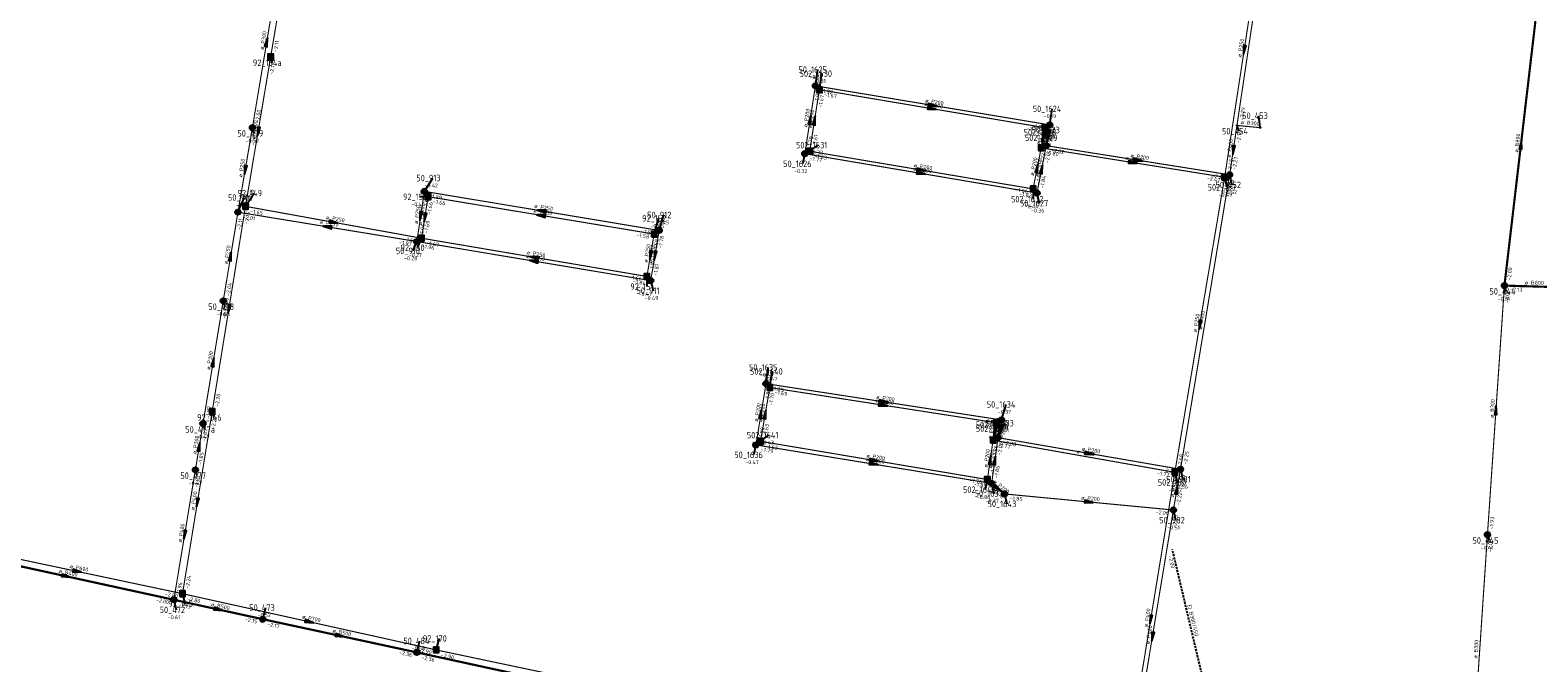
# Model space of a CAD drawing. Header units: metres. Extents: x 249000 to 255300, y 590580 to 596000.
# Tile 46 of 61: x 253907 to 254255, y 593171 to 593317. Entities that reach past the tile are written whole.
import ezdxf
from ezdxf.enums import TextEntityAlignment as Align

# ---------------------------------------------------------------- set-up
doc = ezdxf.new("R2010")
doc.units = ezdxf.units.M
doc.header["$MEASUREMENT"] = 0
for name, pattern in [('DASHED', [0.75, 0.5, -0.25]), ('RI-GWA', [18.45, 6, -1.8, 1.75, -1.8, 1.75, -1.8, 1.75, -1.8]), ('RI-HWA', [7.4, 5, -2.4])]:
    doc.linetypes.add(name, pattern=pattern)
doc.layers.get('0').update_dxf_attribs({"linetype": 'CONTINUOUS'})
for name, color, linetype, lineweight in [('B-WE-RI-GWA_HOOFDRIOOL-G', 1, 'RI-GWA', 18), ('B-WE-RI-GWA_TRANSPORTLEIDING-G', 30, 'RI-GWA', 18), ('B-WE-RI-HWA_TRANSPORTLEIDING-G', 150, 'RI-HWA', 18)]:
    doc.layers.add(name, color=color, linetype=linetype, lineweight=lineweight)
for name, color, linetype in [('B-WE-RI-VERLATEN-G', 254, 'DASHED'), ('RIO-AFMETINGEN', 8, 'CONTINUOUS'), ('RIO-AFSCHOT', 7, 'CONTINUOUS'), ('RIO-BOK', 8, 'CONTINUOUS'), ('RIO-KNOOP', 7, 'CONTINUOUS'), ('RIO-KNOOPNAAM', 170, 'CONTINUOUS'), ('RIO-LEADER', 253, 'CONTINUOUS'), ('RIO-MAAIVELD', 104, 'CONTINUOUS')]:
    doc.layers.add(name, color=color, linetype=linetype)
doc.styles.add('RIO-TXT', font='isocp.shx')

# ---------------------------------------------------------------- blocks, each defined once
blk = doc.blocks.new('K_IPR')
blk.add_lwpolyline([(-0.5, -0.5), (0.5, -0.5), (0.5, 0.5), (-0.5, 0.5)], close=True)
blk.add_solid([(-0.5, 0.5), (0.5, 0.5), (-0.5, -0.5), (0.5, -0.5)])
at = {"style": 'RIO-TXT', "flags": 1}
blk.add_attdef('RIOLERINGSGEBIED', text='', height=1, dxfattribs=at).set_placement((0, 0), align=Align.CENTER)
blk.add_attdef('KNOOPNAAM', text='', height=1, dxfattribs=at).set_placement((0, 0), align=Align.TOP_CENTER)
blk = doc.blocks.new('K_IPG')
blk.add_circle((0, 0), 0.5)
for points in [[(0, 0), (-0.5, 0), (-0.433013, 0.25)], [(0, 0), (-0.433013, -0.25), (-0.5, 0)], [(0, 0), (-0.433013, 0.25), (-0.25, 0.433013)], [(0, 0), (-0.25, -0.433013), (-0.433013, -0.25)], [(0, 0), (-0.25, 0.433013), (0, 0.5)], [(0, 0), (0, -0.5), (-0.25, -0.433013)], [(0, 0), (0, 0.5), (0.25, 0.433013)], [(0, 0), (0.25, 0.433013), (0.433013, 0.25)], [(0, 0), (0.433013, 0.25), (0.5, 0)], [(0, 0), (0.5, 0), (0.433013, -0.25)], [(0, 0), (0.433013, -0.25), (0.25, -0.433013)], [(0, 0), (0.25, -0.433013), (0, -0.5)]]:
    blk.add_solid(points)
at = {"style": 'RIO-TXT', "flags": 1}
blk.add_attdef('RIOLERINGSGEBIED', text='', height=1, dxfattribs=at).set_placement((0, 0), align=Align.CENTER)
blk.add_attdef('KNOOPNAAM', text='', height=1, dxfattribs=at).set_placement((0, 0), align=Align.TOP_CENTER)
blk = doc.blocks.new('K_FIC')
blk.add_circle((0, 0), 0.0625)
at = {"style": 'RIO-TXT', "flags": 1}
blk.add_attdef('RIOLERINGSGEBIED', text='', height=1, dxfattribs=at).set_placement((0, 0), align=Align.CENTER)
blk.add_attdef('KNOOPNAAM', text='', height=1, dxfattribs=at).set_placement((0, 0), align=Align.TOP_CENTER)
blk = doc.blocks.new('L_VHR')
blk.add_lwpolyline([(-0.5, 0), (0.5, 0), (-0.5, 0.15), (-0.5, -0.15), (0.5, 0)])

msp = doc.modelspace()

# ---------------------------------------------------------------- linework, layer by layer
at = {"layer": 'B-WE-RI-GWA_HOOFDRIOOL-G'}
for points in [[(253940.448, 593425.472, 0.5, 0.5, 0), (253977.184, 593420.544, 0.5, 0.5, 0), (253999.936, 593412.352, 0.5, 0.5, 0), (254024.144, 593404.352, 0.5, 0.5, 0), (254070.736, 593387.328, 0.5, 0.5, 0), (254133.984, 593364.032, 0.5, 0.5, 0), (254192.624, 593343.36, 0.5, 0.5, 0), (254254.816, 593323.136, 0.5, 0.5, 0), (254247.2, 593258.112, 0.5, 0.5, 0), (254260.32, 593257.728, 0.5, 0.5, 0), (254265.664, 593257.024, 0.5, 0.5, 0), (254324.016, 593242.176, 0.5, 0.5, 0), (254337.408, 593249.92, 0.5, 0.5, 0), (254353.056, 593246.464, 0, 0, 0)], [(253890.064, 593196.416, 0.5, 0.5, 0), (253939.888, 593185.536, 0.5, 0.5, 0), (253960.416, 593181.056, 0.5, 0.5, 0), (253996.016, 593173.376, 0.5, 0.5, 0), (254034.032, 593165.12, 0.5, 0.5, 0), (254080.832, 593154.944, 0.5, 0.5, 0), (254115.6, 593147.328, 0.5, 0.5, 0), (254127.456, 593144.768, 0.5, 0.5, 0), (254165.936, 593136.384, 0.5, 0.5, 0), (254174.176, 593134.72, 0.5, 0.5, 0), (254176.512, 593123.968, 0.5, 0.5, 0), (254185.68, 593087.488, 0.5, 0.5, 0), (254200.144, 593090.176, 0.5, 0.5, 0), (254236.576, 593083.84, 0, 0, 0)]]:
    msp.add_lwpolyline(points, format="xyseb", dxfattribs=at)
at = {"layer": 'B-WE-RI-GWA_TRANSPORTLEIDING-G', "const_width": 0.25}
for points in [[(254192.624, 593343.36), (254185.424, 593295.104)], [(253958.032, 593294.592), (253964.608, 593334.016)], [(254088.064, 593304.256), (254085.616, 593288.576)], [(254142.176, 593295.232), (254088.064, 593304.256)], [(253958.032, 593294.592), (253954.688, 593275.072)], [(254141.376, 593290.432), (254142.176, 593295.232)], [(254183.728, 593283.712), (254185.424, 593295.104)], [(254185.424, 593295.104), (254190.816, 593294.592)], [(254139.232, 593279.488), (254141.376, 593290.432)], [(254183.728, 593283.712), (254141.376, 593290.432)], [(254085.616, 593288.576), (254139.232, 593279.488)], [(254183.728, 593283.712), (254172.384, 593215.68)], [(253996.016, 593268.288), (253997.744, 593279.872)], [(254051.984, 593270.848), (253997.744, 593279.872)], [(253951.296, 593254.592), (253954.688, 593275.072)], [(253954.688, 593275.072), (253996.016, 593268.288)], [(254050.016, 593259.264), (254051.984, 593270.848)], [(253996.016, 593268.288), (254050.016, 593259.264)], [(254247.2, 593258.112), (254243.28, 593200.576)], [(253946.624, 593226.24), (253951.296, 593254.592)], [(254076.656, 593235.456), (254074.32, 593221.312)], [(254131.04, 593227.072), (254076.656, 593235.456)], [(254130.24, 593222.976), (254131.04, 593227.072)], [(253944.864, 593215.552), (253946.624, 593226.24)], [(254074.32, 593221.312), (254128.768, 593212.416)], [(254128.768, 593212.416), (254130.24, 593222.976)], [(254172.384, 593215.68), (254130.24, 593222.976)], [(253939.888, 593185.536), (253944.864, 593215.552)], [(254172.384, 593215.68), (254170.736, 593206.272)], [(254128.768, 593212.416), (254131.744, 593209.984)], [(254131.744, 593209.984), (254170.736, 593206.272)], [(254170.736, 593206.272), (254161.056, 593147.776)], [(254243.28, 593200.576), (254239.68, 593146.944)]]:
    msp.add_lwpolyline(points, dxfattribs=at)
at = {"layer": 'B-WE-RI-HWA_TRANSPORTLEIDING-G', "const_width": 0.25}
for points in [[(253967.92, 593344.64), (253962.24, 593310.912)], [(254182.576, 593283.136), (254191.616, 593342.016)], [(253962.24, 593310.912), (253956.432, 593276.416)], [(254088.976, 593303.36), (254086.736, 593289.152)], [(254141.024, 593294.592), (254088.976, 593303.36)], [(254140.208, 593289.92), (254141.024, 593294.592)], [(254138.336, 593280.448), (254140.208, 593289.92)], [(254182.576, 593283.136), (254140.208, 593289.92)], [(254086.736, 593289.152), (254138.336, 593280.448)], [(254171.072, 593214.976), (254182.576, 593283.136)], [(253956.432, 593276.416), (253948.736, 593228.992)], [(253997.104, 593269.056), (253956.432, 593276.416)], [(253997.104, 593269.056), (253998.592, 593278.656)], [(254050.816, 593270.016), (253998.592, 593278.656)], [(253997.104, 593269.056), (254049.136, 593260.224)], [(254049.136, 593260.224), (254050.816, 593270.016)], [(254077.536, 593234.56), (254075.376, 593222.144)], [(254129.856, 593226.432), (254077.536, 593234.56)], [(253948.736, 593228.992), (253941.888, 593186.944)], [(254129.104, 593222.4), (254129.856, 593226.432)], [(254075.376, 593222.144), (254127.776, 593213.312)], [(254127.776, 593213.312), (254129.104, 593222.4)], [(254171.072, 593214.976), (254129.104, 593222.4)], [(254159.904, 593146.88), (254171.072, 593214.976)], [(253893.184, 593197.248), (253941.888, 593186.944)], [(253941.888, 593186.944), (254000.496, 593173.952)], [(254000.496, 593173.952), (254051.504, 593163.2)]]:
    msp.add_lwpolyline(points, dxfattribs=at)
at = {"layer": 'B-WE-RI-VERLATEN-G'}
msp.add_lwpolyline([(254178.144, 593164.928), (254170.496, 593197.248)], dxfattribs=at)
at = {"layer": 'RIO-LEADER'}
for p, q in [((253962.24, 593310.93), (253962.6, 593309.5865)), ((254088.07, 593304.27), (254088.6035, 593307.9984)), ((254088.98, 593303.34), (254089.5135, 593307.0684)), ((254142.18, 593295.21), (254142.7135, 593298.9384)), ((254190.81, 593294.61), (254190.4493, 593297.3534)), ((253958.03, 593294.62), (253958.39, 593293.2765)), ((254140.21, 593289.95), (254141.2614, 593293.5397)), ((254141.02, 593294.58), (254141.5535, 593292.2516)), ((254141.38, 593290.46), (254142.4314, 593294.0497)), ((254185.43, 593295.12), (254185.79, 593293.7765)), ((254086.73, 593289.14), (254088.6798, 593290.5498)), ((254085.61, 593288.58), (254085.0774, 593286.2515)), ((253997.74, 593279.9), (253999.7164, 593282.9558)), ((254182.58, 593283.14), (254183.1135, 593280.8116)), ((254183.73, 593283.71), (254184.2635, 593281.3816)), ((253956.43, 593276.42), (253958.4064, 593279.4758)), ((254138.33, 593280.45), (254138.3315, 593278.075)), ((254139.23, 593279.47), (254139.7635, 593277.1416)), ((253954.68, 593275.08), (253956.2172, 593278.4432)), ((253998.59, 593278.63), (253996.6404, 593278.6196)), ((254050.82, 593270.03), (254051.8714, 593273.6197)), ((254051.99, 593270.83), (254053.0414, 593274.4197)), ((253997.1, 593269.05), (253996.0496, 593266.86)), ((253996.02, 593268.31), (253994.9696, 593266.12)), ((254049.14, 593260.25), (254049.1415, 593257.875)), ((254050.02, 593259.26), (254050.5535, 593256.9316)), ((254247.2, 593258.12), (254247.56, 593256.7765)), ((253951.3, 593254.58), (253951.66, 593253.2365)), ((254076.65, 593235.48), (254077.1835, 593239.2084)), ((254077.53, 593234.55), (254078.0635, 593238.2784)), ((254131.04, 593227.07), (254132.0914, 593230.6597)), ((253948.73, 593229), (253949.09, 593227.6565)), ((253946.62, 593226.24), (253946.98, 593224.8965)), ((254075.37, 593222.15), (254077.3198, 593223.5598)), ((254129.11, 593222.38), (254130.1614, 593225.9697)), ((254129.85, 593226.42), (254130.21, 593225.0765)), ((254130.24, 593222.97), (254131.7772, 593226.3332)), ((254074.32, 593221.34), (254073.7874, 593219.0115)), ((253944.86, 593215.55), (253945.22, 593214.2065)), ((254127.78, 593213.3), (254127.2474, 593210.9715)), ((254171.07, 593214.98), (254171.6035, 593212.6516)), ((254172.38, 593215.69), (254172.9135, 593213.3616)), ((254128.76, 593212.44), (254129.2935, 593210.1116)), ((254131.75, 593210.01), (254132.2835, 593207.6816)), ((254170.73, 593206.25), (254171.2635, 593203.9216)), ((254243.28, 593200.58), (254243.64, 593199.2365)), ((253939.89, 593185.54), (253940.4235, 593183.2116)), ((253941.89, 593186.95), (253942.4235, 593184.6216)), ((253960.41, 593181.07), (253961.1195, 593183.7199)), ((253996.01, 593173.37), (253996.7195, 593176.0199)), ((254000.5, 593173.94), (254001.2095, 593176.5899))]:
    msp.add_line(p, q, dxfattribs=at)

# ---------------------------------------------------------------- block references
at = {"layer": 'RIO-AFSCHOT', "xscale": 2, "yscale": 2, "zscale": 2}
for p, rotation in [((253961.315, 593314.33), 80.5296), ((254187.1, 593312.58), 261.2632), ((254115.125, 593299.74), 350.4957), ((254086.84, 593296.425), 81.08110000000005), ((254087.855, 593296.24), 80.98809999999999), ((254115, 593298.96), 350.4458), ((253959.335, 593293.675), 260.4354), ((254140.615, 593292.265), 260.0687), ((254141.78, 593292.835), 260.4318), ((254184.58, 593289.415), 261.5175), ((254251.005, 593290.625), 83.31500000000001), ((254139.27, 593285.2), 78.7981), ((254140.305, 593284.965), 78.9229), ((254161.395, 593286.545), 350.8701), ((254162.555, 593287.085), 350.9449000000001), ((253956.355, 593284.85), 260.2635), ((254112.42, 593284.025), 350.3585), ((254112.53, 593284.795), 350.4414), ((254024.865, 593275.365), 170.5095), ((253975.35, 593271.695), 170.7005), ((253976.765, 593272.735), 349.7297), ((253996.88, 593274.105), 261.5505), ((253997.845, 593273.84), 261.1513), ((254024.705, 593274.33), 170.6507), ((253952.99, 593264.83), 80.6293), ((254023.12, 593264.65), 170.403), ((254049.98, 593265.14), 260.2448), ((254051.005, 593265.045), 260.3289), ((254023.02, 593263.785), 170.4871000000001), ((253952.58, 593252.71), 260.7687), ((254176.825, 593249.06), 260.4069), ((253948.96, 593240.41), 80.6148), ((254103.69, 593230.485), 351.1683), ((254103.845, 593231.275), 351.2112), ((254245.24, 593229.35), 86.094), ((254075.485, 593228.41), 80.6347), ((254076.45, 593228.35), 80.11049999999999), ((254129.48, 593224.4), 259.6122), ((254130.64, 593225.02), 258.9511), ((253945.74, 593220.895), 80.6426), ((254101.54, 593216.89), 350.7162), ((254101.575, 593217.725), 350.4164), ((254128.445, 593217.84), 81.65859999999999), ((254129.5, 593217.705), 81.9912), ((254151.31, 593219.33), 350.1995), ((254130.255, 593211.225), 320.9029), ((254171.555, 593210.97), 80.07750000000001), ((253945.31, 593207.975), 260.7528), ((254151.24, 593208.13), 354.4909000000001), ((253942.375, 593200.545), 260.5884), ((253917.535, 593192.11), 348.0391000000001), ((253914.98, 593190.975), 347.693), ((253950.15, 593183.305), 347.7121), ((254165.49, 593180.945), 260.6811), ((253971.195, 593180.445), 347.4859000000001), ((254165.895, 593177.01), 260.6027), ((253978.21, 593177.22), 347.7966000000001)]:
    msp.add_blockref('L_VHR', p, dxfattribs=dict(at, rotation=rotation))
at = {"layer": 'RIO-KNOOP', "xscale": 1.25, "yscale": 1.25, "zscale": 1.25}
for name, p in [('K_IPR', (253962.24, 593310.912)), ('K_IPG', (254088.064, 593304.256)), ('K_IPR', (254088.976, 593303.36)), ('K_IPG', (253958.032, 593294.592)), ('K_IPR', (254141.024, 593294.592)), ('K_IPG', (254142.176, 593295.232)), ('K_FIC', (254185.424, 593295.104)), ('K_FIC', (254190.816, 593294.592)), ('K_IPR', (254086.736, 593289.152)), ('K_IPR', (254140.208, 593289.92)), ('K_IPG', (254141.376, 593290.432)), ('K_IPG', (254085.616, 593288.576)), ('K_IPR', (254182.576, 593283.136)), ('K_IPG', (254183.728, 593283.712)), ('K_IPG', (253997.744, 593279.872)), ('K_IPR', (253998.592, 593278.656)), ('K_IPR', (254138.336, 593280.448)), ('K_IPG', (254139.232, 593279.488)), ('K_IPG', (253954.688, 593275.072)), ('K_IPR', (253956.432, 593276.416)), ('K_IPG', (253996.016, 593268.288)), ('K_IPR', (253997.104, 593269.056)), ('K_IPR', (254050.816, 593270.016)), ('K_IPG', (254051.984, 593270.848)), ('K_IPR', (254049.136, 593260.224)), ('K_IPG', (254050.016, 593259.264)), ('K_IPG', (254247.2, 593258.112)), ('K_IPG', (253951.296, 593254.592)), ('K_IPG', (254076.656, 593235.456)), ('K_IPR', (254077.536, 593234.56)), ('K_IPG', (253946.624, 593226.24)), ('K_IPR', (253948.736, 593228.992)), ('K_IPR', (254129.856, 593226.432)), ('K_IPG', (254131.04, 593227.072)), ('K_IPG', (254130.24, 593222.976)), ('K_IPG', (254074.32, 593221.312)), ('K_IPR', (254075.376, 593222.144)), ('K_IPR', (254129.104, 593222.4)), ('K_IPG', (253944.864, 593215.552)), ('K_IPR', (254127.776, 593213.312)), ('K_IPG', (254128.768, 593212.416)), ('K_IPR', (254171.072, 593214.976)), ('K_IPG', (254172.384, 593215.68)), ('K_IPG', (254131.744, 593209.984)), ('K_IPG', (254170.736, 593206.272)), ('K_IPG', (254243.28, 593200.576)), ('K_IPG', (253939.888, 593185.536)), ('K_IPR', (253941.888, 593186.944)), ('K_IPG', (253960.416, 593181.056)), ('K_IPR', (254000.496, 593173.952)), ('K_IPG', (253996.016, 593173.376))]:
    msp.add_blockref(name, p, dxfattribs=at)

# ---------------------------------------------------------------- texts
at = {"layer": 'RIO-AFMETINGEN', "style": 'RIO-TXT'}
for s, rotation, p in [('ø P300', 80.5296, (253960.6097, 593312.5312)), ('ø P250', 81.2632, (254186.4178, 593310.7722)), ('ø P200', 350.4458, (254113.2049, 593299.6835)), ('ø P200', 350.4957, (254113.3294, 593300.4626)), ('ø P200', 81.0811, (254086.1482, 593294.6198)), ('ø P200', 80.9881, (254087.1608, 593294.4361)), ('ø P400', 80.4354, (253958.6169, 593291.8788)), ('ø P200', 80.0687, (254139.8953, 593290.4721)), ('ø P200', 80.4318, (254141.0716, 593291.0373)), ('ø B300', 354.5854, (254186.276, 593295.4421)), ('ø P400', 81.5175, (254183.9058, 593287.6042)), ('ø B800', 83.315, (254250.3685, 593288.796)), ('ø P250', 80.2635, (253955.6363, 593283.0554)), ('ø P200', 350.4414, (254110.7347, 593285.5186)), ('ø P200', 78.7981, (254138.5107, 593283.4236)), ('ø P200', 78.9229, (254139.5496, 593283.1869)), ('ø P250', 350.8701, (254159.5938, 593287.2522)), ('ø P200', 350.9449, (254160.753, 593287.7898)), ('ø P200', 350.3585, (254110.626, 593284.7518)), ('ø P250', 81.5505, (253996.2068, 593272.2938)), ('ø P250', 81.1513, (253997.1593, 593272.0339)), ('ø P250', 350.6507, (254022.9073, 593275.0472)), ('ø P250', 350.5095, (254023.0688, 593276.0873)), ('ø P250', 350.7005, (253973.5509, 593272.4072)), ('ø P250', 349.7297, (253974.9784, 593273.4774)), ('ø P250', 80.6293, (253952.2878, 593263.0299)), ('ø P250', 350.487, (254021.2245, 593264.5079)), ('ø P250', 350.403, (254021.3252, 593265.3749)), ('ø P250', 80.2448, (254049.2658, 593263.3449)), ('ø P250', 80.3289, (254050.2934, 593263.2488)), ('ø B800', 358.4284, (254251.8811, 593258.3947)), ('ø P400', 80.7687, (253951.8684, 593250.9106)), ('ø P400', 80.5186, (254177.3289, 593247.9046)), ('ø P250', 80.4069, (254176.1159, 593247.2631)), ('ø P300', 80.6148, (253948.2573, 593238.6101)), ('ø P200', 80.6347, (254074.7796, 593226.6102)), ('ø P200', 80.1105, (254075.7287, 593226.5566)), ('ø P200', 351.1683, (254101.8856, 593231.186)), ('ø P200', 351.2112, (254102.0404, 593231.9752)), ('ø B300', 86.094, (254244.6954, 593227.4923)), ('ø P200', 78.9511, (254129.8854, 593223.2415)), ('ø P200', 79.6123, (254128.746, 593222.613)), ('ø P300', 80.6426, (253945.0382, 593219.0947)), ('ø P200', 81.6586, (254127.7753, 593216.0275)), ('ø P200', 349.9993, (254148.2999, 593219.4144)), ('ø P200', 350.1995, (254149.5175, 593220.0581)), ('ø P200', 350.7162, (254099.7414, 593217.6058)), ('ø P200', 350.4164, (254099.7799, 593218.4497)), ('ø P200', 81.9912, (254128.8408, 593215.8889)), ('ø P200', 320.9029, (254129.0401, 593212.7278)), ('ø P400', 80.0775, (254170.8337, 593209.1772)), ('ø P400', 80.7528, (253944.5995, 593206.1752)), ('ø P200', 354.4909, (254149.3976, 593208.7208)), ('ø P400', 80.5884, (253941.6715, 593198.7454)), ('ø B400', 347.693, (253913.2217, 593191.7834)), ('ø P600', 348.0391, (253915.7717, 593192.9074)), ('ø B500', 347.7121, (253948.3893, 593184.1035)), ('ø P700', 347.4859, (253969.44, 593181.2626)), ('ø P400', 80.6811, (254164.7894, 593179.1443)), ('EI B300/450', 283.3243, (254173.9762, 593184.3172)), ('ø B500', 347.7966, (253976.4492, 593178.0207)), ('ø P400', 80.6027, (254165.1746, 593175.2132)), ('ø B300', 86.1503, (254240.9385, 593171.9115))]:
    msp.add_text(s, height=0.9, rotation=rotation, dxfattribs=at).set_placement(p)
at = {"layer": 'RIO-BOK', "style": 'RIO-TXT'}
for s, rotation, p in [('-2.11', 80.4221, (253963.7373, 593311.9965)), ('-2.11', 80.4354, (253962.8385, 593306.7729)), ('-1.92', 350.4957, (254089.1382, 593302.7739)), ('-1.91', 81.0811, (254088.7273, 593300.118)), ('-1.67', 80.9881, (254089.6316, 593299.1873)), ('-1.67', 350.4458, (254090.0469, 593301.843)), ('-2.00', 80.5296, (253959.526, 593295.6884)), ('-2.29', 81.4976, (254186.907, 593296.2145)), ('-2.02', 80.2635, (253958.6256, 593290.4601)), ('-1.76', 350.4458, (254136.8653, 593293.9924)), ('-1.97', 350.4957, (254138.0259, 593294.6201)), ('-1.78', 80.0687, (254141.6111, 593290.4153)), ('-1.80', 80.0687, (254141.7145, 593291.0063)), ('-1.90', 80.4318, (254142.7974, 593291.0486)), ('-2.04', 80.4318, (254142.8778, 593291.5258)), ('-2.16', 81.5175, (254186.1262, 593290.971)), ('-1.78', 81.0811, (254087.095, 593289.6637)), ('-1.61', 80.9881, (254088.2167, 593290.2213)), ('-2.02', 350.9449, (254142.4599, 593288.9723)), ('-1.77', 350.3585, (254086.6746, 593287.0813)), ('-1.63', 350.4414, (254087.7968, 593287.6429)), ('-1.73', 78.7981, (254140.7087, 593285.7733)), ('-2.04', 78.9229, (254141.8877, 593286.2843)), ('-1.80', 350.8701, (254141.288, 593288.4609)), ('-2.45', 81.2632, (254184.0622, 593284.2275)), ('-2.27', 81.5175, (254185.2074, 593284.804)), ('-1.66', 78.7981, (254139.8576, 593281.4727)), ('-1.84', 78.9229, (254140.7554, 593280.496)), ('-2.47', 350.8701, (254178.4281, 593282.5156)), ('-2.25', 350.9449, (254179.5792, 593283.0801)), ('-2.15', 80.4354, (253957.9271, 593277.4869)), ('-1.89', 350.5095, (253998.8086, 593278.4041)), ('-1.66', 350.4414, (254134.1747, 593279.8626)), ('-1.83', 350.3585, (254135.0743, 593278.8898)), ('-2.48', 80.4069, (254183.1958, 593278.9792)), ('-2.25', 80.5186, (254184.3133, 593279.5575)), ('-2.08', 80.2635, (253956.1803, 593276.1424)), ('-1.65', 349.7297, (253957.4781, 593274.9097)), ('-1.88', 81.5505, (253998.4386, 593275.7514)), ('-1.66', 81.1513, (253999.2598, 593274.4773)), ('-1.66', 350.6507, (253999.6623, 593277.1368)), ('-2.11', 80.6293, (253955.3118, 593270.9208)), ('-2.01', 350.7005, (253955.7536, 593273.5877)), ('-2.15', 80.7687, (253957.0446, 593272.2683)), ('-1.96', 81.5505, (253997.4967, 593269.4049)), ('-1.69', 81.1513, (253998.5843, 593270.1346)), ('-1.69', 349.7297, (253992.9367, 593268.5073)), ('-1.58', 350.6507, (254046.6673, 593269.4277)), ('-1.57', 350.5095, (254047.8354, 593270.2393)), ('-1.58', 80.2448, (254051.424, 593265.8672)), ('-1.78', 80.3289, (254052.6, 593266.6678)), ('-1.97', 350.7005, (253991.8663, 593267.6972)), ('-1.96', 350.487, (253997.088, 593266.8137)), ('-1.67', 350.403, (253998.1658, 593267.5522)), ('-1.59', 80.2448, (254050.6413, 593261.3109)), ('-1.81', 80.3289, (254051.5197, 593260.3231)), ('-2.00', 83.315, (254248.6416, 593259.2607)), ('-2.04', 80.6293, (253952.7941, 593255.651)), ('-1.61', 350.403, (254044.9842, 593259.6657)), ('-1.84', 350.487, (254045.866, 593258.6707)), ('-2.00', 86.094, (254248.1912, 593254.0434)), ('-2.13', 358.4284, (254248.4645, 593256.7856)), ('-2.02', 80.6148, (253951.9307, 593250.4206)), ('-1.82', 80.6347, (254077.2759, 593231.3229)), ('-1.85', 351.2112, (254077.7368, 593233.9973)), ('-1.69', 351.1683, (254078.6157, 593233.0665)), ('-2.20', 80.7687, (253950.2208, 593230.0756)), ('-1.70', 80.1105, (254078.1189, 593230.3871)), ('-1.87', 80.6148, (253948.1144, 593227.3106)), ('-2.20', 80.7528, (253949.3468, 593224.847)), ('-2.00', 351.2112, (254126.8935, 593226.4284)), ('-2.09', 78.9511, (254131.7649, 593223.9968)), ('-1.87', 80.6426, (253947.2527, 593222.0808)), ('-1.80', 80.6347, (254075.8134, 593222.4121)), ('-1.63', 80.1105, (254076.8731, 593223.2084)), ('-1.74', 351.1683, (254125.7023, 593225.7803)), ('-1.76', 79.6123, (254130.408, 593222.2508)), ('-1.77', 79.6123, (254130.6229, 593223.4243)), ('-2.00', 78.9511, (254131.5498, 593222.8946)), ('-1.79', 350.7162, (254075.394, 593219.848)), ('-1.63', 350.4164, (254076.4361, 593220.6524)), ('-1.86', 81.6586, (254129.8164, 593218.2327)), ('-2.08', 81.9912, (254130.9705, 593218.8273)), ('-1.77', 349.9993, (254130.1652, 593220.8747)), ('-2.08', 350.1995, (254131.3005, 593221.4684)), ('-1.85', 80.6426, (253946.3539, 593216.6213)), ('-1.72', 81.6586, (254129.2547, 593214.3977)), ('-1.86', 81.9912, (254130.2283, 593213.5462)), ('-2.68', 80.4069, (254172.5683, 593216.0452)), ('-2.25', 80.5186, (254173.8755, 593216.7591)), ('-1.81', 80.5884, (253945.4888, 593211.3904)), ('-1.70', 350.4164, (254123.6242, 593212.715)), ('-1.77', 349.9993, (254166.9093, 593214.4186)), ('-2.28', 350.1995, (254168.2217, 593215.1141)), ('-2.70', 80.6811, (254171.7056, 593210.8214)), ('-2.27', 80.0775, (254172.9685, 593211.527)), ('-1.85', 350.7162, (254124.6078, 593211.8344)), ('-1.85', 320.9029, (254127.8257, 593211.524)), ('-1.70', 320.9029, (254128.9499, 593210.6115)), ('-1.85', 354.4909, (254132.9199, 593208.5919)), ('-2.22', 80.0775, (254172.2337, 593207.3075)), ('-2.06', 354.4909, (254166.6255, 593205.3623)), ('-2.23', 80.6027, (254171.3255, 593202.0977)), ('-1.93', 86.094, (254244.6646, 593201.7893)), ('-2.05', 86.1503, (254244.2777, 593196.5039)), ('-2.00', 283.3243, (254169.5353, 593195.6651)), ('-1.96', 80.5884, (253941.3849, 593186.6099)), ('-2.24', 80.7528, (253943.3811, 593188.0252)), ('-2.00', 347.693, (253935.7117, 593185.1515)), ('-2.80', 348.0391, (253937.7138, 593186.5356)), ('-2.80', 347.4859, (253942.8782, 593185.3998)), ('-2.13', 347.7121, (253940.8843, 593183.9938)), ('-2.15', 347.7121, (253956.2276, 593180.6616)), ('-2.17', 347.7966, (253961.4066, 593179.5252)), ('-2.36', 347.7966, (253991.8303, 593172.965)), ('-2.90', 347.4859, (253996.321, 593173.5724)), ('-2.36', 347.7584, (253997.0055, 593171.8246)), ('-2.90', 348.1114, (254001.505, 593172.4007))]:
    msp.add_text(s, height=0.9, rotation=rotation, dxfattribs=at).set_placement(p)
at = {"layer": 'RIO-KNOOPNAAM', "style": 'RIO-TXT'}
for s, p in [('92_154a', (253958.1375, 593308.8365)), ('50_1625', (254084.141, 593307.2484)), ('502_1630', (254084.4135, 593306.3184)), ('50_1624', (254138.251, 593298.1884)), ('50_453', (254186.6243, 593296.6034)), ('50_479', (253954.565, 593292.5265)), ('502_1628', (254136.1614, 593292.7897)), ('502_1629', (254136.4535, 593291.5016)), ('50_1623', (254137.9689, 593293.2997)), ('50_454', (254181.965, 593293.0265)), ('502_1631', (254083.5798, 593289.7998)), ('50_1626', (254080.6149, 593285.5015)), ('50_913', (253995.8914, 593282.2058)), ('50_907', (253952.3922, 593277.6932)), ('92_149', (253954.5814, 593278.7258)), ('92_153', (253992.8154, 593277.8696)), ('502_187', (254178.651, 593280.0616)), ('50_452', (254180.4385, 593280.6316)), ('502_1632', (254133.2315, 593277.325)), ('50_1627', (254135.301, 593276.3916)), ('92_152', (254048.0464, 593272.8697)), ('50_912', (254049.2164, 593273.6697)), ('50_910', (253991.1446, 593265.37)), ('92_150', (253992.2246, 593266.11)), ('92_151', (254045.3165, 593257.125)), ('50_911', (254046.7285, 593256.1816)), ('50_444', (254243.735, 593256.0265)), ('50_478', (253947.835, 593252.4865)), ('50_1635', (254072.721, 593238.4584)), ('502_1640', (254072.9635, 593237.5284)), ('50_1634', (254127.6289, 593229.9097)), ('92_146', (253945.265, 593226.9065)), ('50_1633', (254127.3147, 593225.5832)), ('50_477a', (253942.5175, 593224.1465)), ('502_1641', (254072.2198, 593222.8098)), ('502_1638', (254125.0614, 593225.2197)), ('502_1639', (254125.11, 593224.3265)), ('50_1636', (254069.3249, 593218.2615)), ('50_477', (253941.395, 593213.4565)), ('502_180', (254167.141, 593211.9016)), ('50_981', (254169.0885, 593212.6116)), ('502_1642', (254122.1474, 593210.2215)), ('50_1637', (254124.831, 593209.3616)), ('50_1643', (254127.821, 593206.9316)), ('50_982', (254167.4385, 593203.1716)), ('50_445', (254239.815, 593198.4865)), ('92_145', (253938.5985, 593183.8716)), ('50_472', (253936.5985, 593182.4616)), ('50_473', (253957.2945, 593182.9699)), ('50_484', (253992.8945, 593175.2699)), ('92_170', (253997.3845, 593175.8399))]:
    msp.add_text(s, height=1.5, dxfattribs=at).set_placement(p)
at = {"layer": 'RIO-MAAIVELD', "style": 'RIO-TXT'}
for s, p in [('-0.32', (254086.691, 593305.8484)), ('-0.31', (254087.601, 593304.9184)), ('-0.19', (254140.801, 593296.7884)), ('-0.52', (253956.4775, 593291.1265)), ('-0.20', (254139.3489, 593291.3897)), ('-0.18', (254139.641, 593290.1016)), ('-0.19', (254140.5189, 593291.8997)), ('-0.32', (254086.7673, 593288.3998)), ('-0.32', (254083.1649, 593284.1015)), ('-0.42', (253997.8039, 593280.8058)), ('-0.49', (254181.201, 593278.6616)), ('-0.52', (254182.351, 593279.2316)), ('-0.60', (253954.3047, 593276.2932)), ('-0.43', (253994.7279, 593276.4696)), ('-0.44', (254136.419, 593275.925)), ('-0.36', (254137.851, 593274.9916)), ('-0.45', (254049.9589, 593271.4697)), ('-0.45', (254051.1289, 593272.2697)), ('-0.27', (253994.1371, 593264.71)), ('-0.28', (253993.0571, 593263.97)), ('-0.47', (254047.229, 593255.725)), ('-0.49', (254048.641, 593254.7816)), ('-0.31', (254245.6475, 593254.6265)), ('-0.56', (253949.7475, 593251.0865)), ('-0.49', (254075.271, 593237.0584)), ('-0.47', (254076.151, 593236.1284)), ('-0.37', (254130.1789, 593228.5097)), ('-0.47', (253945.0675, 593222.7465)), ('-0.26', (254128.2489, 593223.8197)), ('-0.36', (254128.2975, 593222.9265)), ('-0.41', (254129.8647, 593224.1832)), ('-0.43', (254075.4073, 593221.4098)), ('-0.47', (254071.8749, 593216.8615)), ('-0.47', (253943.3075, 593212.0565)), ('-0.38', (254125.3349, 593208.8215)), ('-0.52', (254169.691, 593210.5016)), ('-0.56', (254171.001, 593211.2116)), ('-0.37', (254127.381, 593207.9616)), ('-0.51', (254169.351, 593201.7716)), ('-0.41', (254241.7275, 593197.0865)), ('-0.61', (253938.511, 593181.0616)), ('-0.52', (253959.207, 593181.5699)), ('-0.68', (253994.807, 593173.8699))]:
    msp.add_text(s, height=0.9, dxfattribs=at).set_placement(p)

doc.saveas('drawing.dxf')
